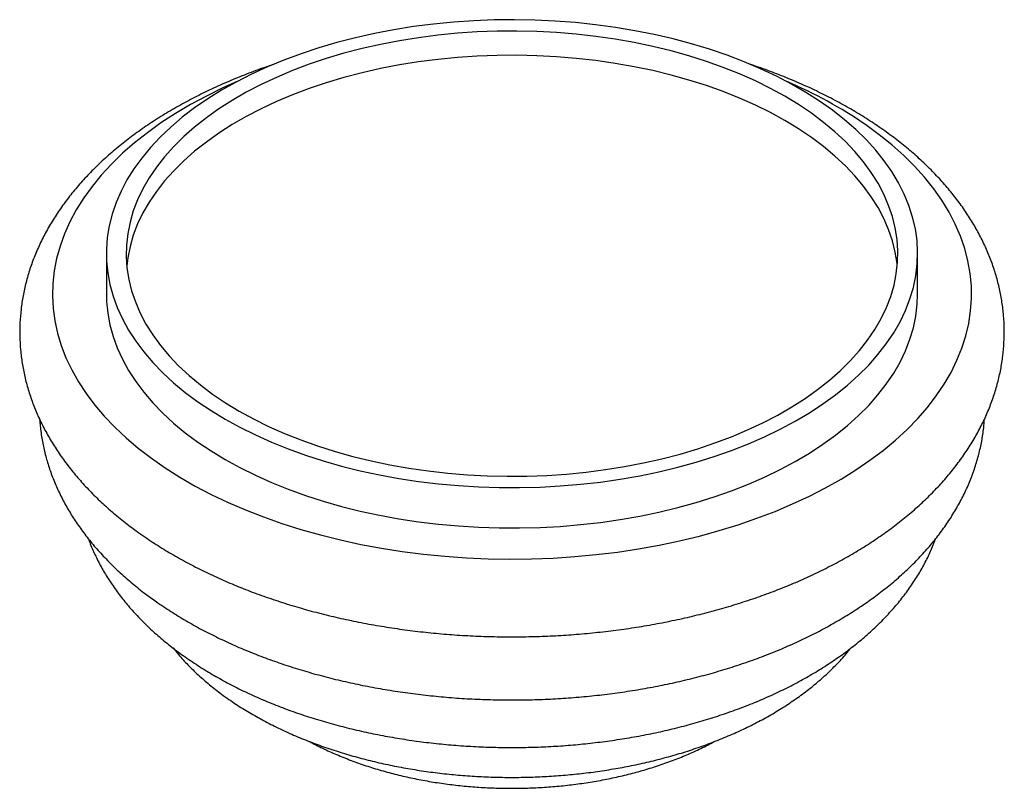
# Paper-space layout '_Isométrica' of a CAD drawing. Header units: millimetres. Extents: x -125.2 to -25.7, y -100.3 to -22.6.
import ezdxf

# ---------------------------------------------------------------- set-up
doc = ezdxf.new("R2010")
doc.units = ezdxf.units.MM

psp = doc.layouts.new('_Isométrica')

# ---------------------------------------------------------------- linework, layer by layer
at = {"color": 7, "linetype": 'Continuous', "lineweight": 25}
for p, q in [((-116.467, -46.221), (-116.467, -50.304)), ((-34.467, -50.304), (-34.467, -46.221))]:
    psp.add_line(p, q, dxfattribs=at)
at = {"color": 7, "linetype": 'Continuous', "lineweight": 25, "flags": 128}
for points in [[(-104.458, -62.958), (-102.965, -63.777), (-101.402, -64.553), (-99.774, -65.282), (-98.084, -65.963), (-96.337, -66.594), (-94.538, -67.174), (-92.69, -67.7), (-90.799, -68.173), (-88.869, -68.59), (-86.905, -68.95), (-84.913, -69.253), (-82.896, -69.498), (-80.861, -69.684), (-78.812, -69.811), (-76.754, -69.878), (-74.694, -69.886), (-72.635, -69.834), (-70.584, -69.722), (-68.544, -69.55), (-66.523, -69.32), (-64.524, -69.031), (-62.552, -68.685), (-60.613, -68.282), (-58.712, -67.824), (-56.853, -67.31), (-55.041, -66.744), (-53.281, -66.125), (-51.576, -65.457), (-49.932, -64.74), (-48.353, -63.976), (-46.842, -63.167), (-45.403, -62.315), (-44.04, -61.423), (-42.757, -60.492), (-41.556, -59.525), (-40.441, -58.525), (-39.415, -57.493), (-38.479, -56.433), (-37.637, -55.348), (-36.891, -54.239), (-36.241, -53.11), (-35.691, -51.963), (-35.242, -50.802), (-34.894, -49.63), (-34.649, -48.449), (-34.506, -47.262), (-34.467, -46.073), (-34.532, -44.884), (-34.7, -43.698), (-34.971, -42.519), (-35.345, -41.349), (-35.82, -40.191), (-36.394, -39.049), (-37.068, -37.925), (-37.839, -36.821), (-38.704, -35.742), (-39.663, -34.689), (-40.712, -33.665), (-41.849, -32.673), (-43.07, -31.715), (-44.374, -30.793), (-45.756, -29.911), (-47.213, -29.07), (-48.741, -28.272), (-50.337, -27.519), (-51.997, -26.814), (-53.716, -26.158), (-55.489, -25.552), (-57.314, -24.999), (-59.184, -24.499), (-61.095, -24.054), (-63.042, -23.665), (-65.021, -23.334), (-67.026, -23.059), (-69.053, -22.844), (-71.096, -22.687), (-73.149, -22.59), (-75.209, -22.553), (-77.269, -22.575), (-79.325, -22.658), (-81.371, -22.799), (-83.402, -23), (-85.413, -23.26), (-87.399, -23.577), (-89.355, -23.952), (-91.276, -24.383), (-93.156, -24.869), (-94.992, -25.409), (-96.779, -26.002), (-98.512, -26.645), (-100.187, -27.338), (-101.799, -28.079), (-103.345, -28.866), (-104.82, -29.697), (-106.221, -30.569), (-107.545, -31.481), (-108.787, -32.43), (-109.945, -33.414), (-111.017, -34.43), (-111.998, -35.476), (-112.887, -36.549), (-113.682, -37.647), (-114.38, -38.766), (-114.979, -39.904), (-115.479, -41.058), (-115.878, -42.225), (-116.175, -43.402), (-116.369, -44.587), (-116.459, -45.775), (-116.446, -46.965), (-116.33, -48.152), (-116.11, -49.335), (-115.788, -50.51), (-115.364, -51.674), (-114.839, -52.825), (-114.214, -53.958), (-113.492, -55.072), (-112.673, -56.164), (-111.761, -57.231), (-110.757, -58.27), (-109.664, -59.278), (-108.484, -60.254), (-107.221, -61.193), (-105.878, -62.096), (-104.458, -62.958)], [(-103.044, -62.141), (-101.588, -62.94), (-100.062, -63.694), (-98.471, -64.402), (-96.82, -65.061), (-95.111, -65.671), (-93.351, -66.229), (-91.543, -66.734), (-89.693, -67.184), (-87.804, -67.579), (-85.884, -67.918), (-83.935, -68.198), (-81.964, -68.421), (-79.976, -68.585), (-77.976, -68.689), (-75.969, -68.734), (-73.961, -68.719), (-71.956, -68.644), (-69.962, -68.51), (-67.981, -68.317), (-66.021, -68.065), (-64.085, -67.756), (-62.18, -67.389), (-60.31, -66.966), (-58.481, -66.488), (-56.696, -65.956), (-54.961, -65.372), (-53.28, -64.737), (-51.659, -64.054), (-50.1, -63.322), (-48.609, -62.546), (-47.189, -61.726), (-45.843, -60.865), (-44.577, -59.965), (-43.392, -59.029), (-42.293, -58.059), (-41.281, -57.057), (-40.36, -56.027), (-39.532, -54.971), (-38.8, -53.891), (-38.164, -52.792), (-37.628, -51.674), (-37.192, -50.543), (-36.857, -49.399), (-36.625, -48.248), (-36.496, -47.091), (-36.47, -45.931), (-36.547, -44.773), (-36.728, -43.618), (-37.012, -42.47), (-37.397, -41.333), (-37.884, -40.208), (-38.47, -39.099), (-39.154, -38.009), (-39.934, -36.941), (-40.809, -35.897), (-41.776, -34.881), (-42.832, -33.894), (-43.974, -32.941), (-45.2, -32.023), (-46.506, -31.142), (-47.889, -30.301), (-49.346, -29.503), (-50.871, -28.749), (-52.462, -28.041), (-54.114, -27.382), (-55.822, -26.772), (-57.582, -26.214), (-59.39, -25.709), (-61.241, -25.258), (-63.129, -24.863), (-65.05, -24.525), (-66.998, -24.244), (-68.969, -24.022), (-70.957, -23.858), (-72.958, -23.754), (-74.964, -23.709), (-76.973, -23.724), (-78.977, -23.798), (-80.972, -23.933), (-82.952, -24.126), (-84.912, -24.377), (-86.848, -24.687), (-88.753, -25.054), (-90.623, -25.477), (-92.453, -25.955), (-94.237, -26.486), (-95.972, -27.07), (-97.653, -27.705), (-99.275, -28.389), (-100.833, -29.12), (-102.325, -29.897), (-103.745, -30.717), (-105.09, -31.577), (-106.356, -32.477), (-107.541, -33.413), (-108.641, -34.384), (-109.652, -35.385), (-110.573, -36.415), (-111.401, -37.472), (-112.134, -38.551), (-112.769, -39.651), (-113.305, -40.768), (-113.742, -41.9), (-114.076, -43.043), (-114.308, -44.195), (-114.438, -45.352), (-114.463, -46.511), (-114.386, -47.67), (-114.205, -48.824), (-113.922, -49.972), (-113.536, -51.11), (-113.05, -52.235), (-112.464, -53.344), (-111.779, -54.434), (-110.999, -55.502), (-110.124, -56.546), (-109.158, -57.562), (-108.102, -58.548), (-106.959, -59.502), (-105.733, -60.42), (-104.427, -61.301), (-103.044, -62.141)], [(-36.524, -47.446), (-36.547, -47.223), (-36.728, -46.068), (-37.012, -44.92), (-37.397, -43.782), (-37.884, -42.657), (-38.47, -41.548), (-39.154, -40.458), (-39.934, -39.39), (-40.809, -38.347), (-41.776, -37.33), (-42.832, -36.344), (-43.974, -35.391), (-45.2, -34.472), (-46.506, -33.592), (-47.889, -32.751), (-49.346, -31.953), (-50.871, -31.198), (-52.462, -30.491), (-54.114, -29.831), (-55.822, -29.222), (-57.582, -28.664), (-59.39, -28.159), (-61.241, -27.708), (-63.129, -27.313), (-65.05, -26.975), (-66.998, -26.694), (-68.969, -26.471), (-70.957, -26.308), (-72.958, -26.203), (-74.964, -26.159), (-76.973, -26.174), (-78.977, -26.248), (-80.972, -26.382), (-82.952, -26.575), (-84.912, -26.827), (-86.848, -27.137), (-88.753, -27.503), (-90.623, -27.926), (-92.453, -28.404), (-94.237, -28.936), (-95.972, -29.52), (-97.653, -30.155), (-99.275, -30.839), (-100.833, -31.57), (-102.325, -32.346), (-103.745, -33.166), (-105.09, -34.027), (-106.356, -34.927), (-107.541, -35.863), (-108.641, -36.833), (-109.652, -37.835), (-110.573, -38.865), (-111.401, -39.921), (-112.134, -41.001), (-112.769, -42.101), (-113.305, -43.218), (-113.742, -44.35), (-114.076, -45.493), (-114.308, -46.645), (-114.409, -47.446)], [(-103.249, -28.815), (-104.681, -29.458), (-106.354, -30.277), (-107.958, -31.142), (-109.489, -32.049), (-110.945, -32.997), (-112.321, -33.983), (-113.615, -35.006), (-114.824, -36.063), (-115.945, -37.152), (-116.975, -38.27), (-117.913, -39.415), (-118.757, -40.585), (-119.504, -41.776), (-120.152, -42.986), (-120.701, -44.212), (-121.149, -45.452), (-121.495, -46.703), (-121.738, -47.962), (-121.878, -49.226), (-121.914, -50.492), (-121.847, -51.758), (-121.676, -53.021), (-121.403, -54.278), (-121.026, -55.526), (-120.548, -56.762), (-119.97, -57.984), (-119.292, -59.188), (-118.516, -60.373), (-117.644, -61.536), (-116.679, -62.673), (-115.621, -63.783), (-114.473, -64.862), (-113.239, -65.91), (-111.92, -66.922), (-110.52, -67.897), (-109.042, -68.833), (-107.489, -69.728), (-105.864, -70.579), (-104.171, -71.385), (-102.415, -72.144), (-100.598, -72.855), (-98.725, -73.515), (-96.801, -74.123), (-94.828, -74.678), (-92.813, -75.178), (-90.759, -75.624), (-88.67, -76.012), (-86.553, -76.343), (-84.41, -76.617), (-82.248, -76.831), (-80.07, -76.986), (-77.882, -77.082), (-75.689, -77.118), (-73.495, -77.094), (-71.306, -77.011), (-69.126, -76.867), (-66.96, -76.665), (-64.813, -76.404), (-62.69, -76.084), (-60.595, -75.707), (-58.534, -75.273), (-56.51, -74.784), (-54.529, -74.24), (-52.594, -73.642), (-50.71, -72.992), (-48.882, -72.292), (-47.113, -71.543), (-45.407, -70.746), (-43.768, -69.904), (-42.2, -69.018), (-40.707, -68.09), (-39.291, -67.123), (-37.955, -66.118), (-36.703, -65.077), (-35.538, -64.004), (-34.462, -62.9), (-33.477, -61.768), (-32.586, -60.611), (-31.791, -59.43), (-31.093, -58.23), (-30.494, -57.011), (-29.996, -55.777), (-29.599, -54.532), (-29.304, -53.277), (-29.112, -52.015), (-29.024, -50.749), (-29.04, -49.482), (-29.159, -48.218), (-29.381, -46.958), (-29.706, -45.705), (-30.133, -44.463), (-30.662, -43.233), (-31.29, -42.02), (-32.017, -40.824), (-32.841, -39.651), (-33.76, -38.5), (-34.772, -37.377), (-35.875, -36.282), (-37.066, -35.218), (-38.343, -34.188), (-39.703, -33.194), (-39.703, -33.194)], [(-116.467, -50.304), (-116.446, -51.047), (-116.33, -52.235), (-116.11, -53.418), (-115.788, -54.593), (-115.364, -55.757), (-114.839, -56.907), (-114.214, -58.041), (-113.492, -59.155), (-112.673, -60.247), (-111.761, -61.314), (-110.757, -62.352), (-109.664, -63.361), (-108.484, -64.336), (-107.221, -65.276), (-105.878, -66.178), (-104.458, -67.04)], [(-104.458, -67.04), (-102.965, -67.86), (-101.402, -68.636), (-99.774, -69.365), (-98.084, -70.046), (-96.337, -70.677), (-94.538, -71.256), (-92.69, -71.783), (-90.799, -72.256), (-88.869, -72.673), (-86.905, -73.033), (-84.913, -73.336), (-82.896, -73.581), (-80.861, -73.767), (-78.812, -73.894), (-76.754, -73.961), (-74.694, -73.969), (-72.635, -73.916), (-70.584, -73.804), (-68.544, -73.633), (-66.523, -73.403), (-64.524, -73.114), (-62.552, -72.768), (-60.613, -72.365), (-58.712, -71.906), (-56.853, -71.393), (-55.041, -70.827), (-53.281, -70.208), (-51.576, -69.54), (-49.932, -68.822), (-48.353, -68.058), (-46.842, -67.249), (-45.403, -66.398), (-44.04, -65.505), (-42.757, -64.575), (-41.556, -63.608), (-40.441, -62.607), (-39.415, -61.576), (-38.479, -60.516), (-37.637, -59.43), (-36.891, -58.322), (-36.241, -57.192), (-35.691, -56.046), (-35.242, -54.885), (-34.894, -53.713), (-34.649, -52.531), (-34.506, -51.345), (-34.467, -50.304)]]:
    psp.add_lwpolyline(points, dxfattribs=at)
at = {"color": 7, "linetype": 'Continuous', "lineweight": 25}
psp.add_arc((-65.659, -71.039), 45.891, 55.55662, 66.94131, dxfattribs=at)
for points, knots in [([(-99.284, -26.988), (-99.67, -27.115), (-100.691, -27.451), (-102.297, -28.054), (-104.105, -28.789), (-105.859, -29.577), (-107.559, -30.413), (-109.201, -31.298), (-110.781, -32.23), (-112.297, -33.208), (-113.744, -34.231), (-115.119, -35.297), (-116.418, -36.404), (-117.638, -37.551), (-118.775, -38.733), (-119.826, -39.95), (-120.789, -41.197), (-121.66, -42.471), (-122.438, -43.768), (-123.121, -45.085), (-123.709, -46.418), (-124.201, -47.764), (-124.597, -49.12), (-124.898, -50.481), (-125.103, -51.846), (-125.214, -53.212), (-125.231, -54.577), (-125.155, -55.938), (-124.986, -57.293), (-124.725, -58.64), (-124.373, -59.977), (-123.929, -61.302), (-123.394, -62.613), (-122.768, -63.909), (-122.051, -65.187), (-121.245, -66.445), (-120.349, -67.68), (-119.365, -68.89), (-118.294, -70.071), (-117.139, -71.222), (-115.902, -72.338), (-114.585, -73.418), (-113.53, -74.208), (-112.916, -74.639), (-112.783, -74.733)], [0, 0, 0, 0, 0.0153267, 0.0405877, 0.0658804, 0.0912045, 0.1165584, 0.1419388, 0.1673403, 0.1927548, 0.2181677, 0.2435619, 0.2689175, 0.2942106, 0.3194142, 0.3444988, 0.3694348, 0.3941943, 0.4187541, 0.4430975, 0.4672171, 0.4911149, 0.5148036, 0.5383049, 0.5616493, 0.5848734, 0.6080191, 0.6311307, 0.6542414, 0.6773937, 0.7006304, 0.7239908, 0.7475082, 0.7712091, 0.7951115, 0.8192243, 0.8435474, 0.8680716, 0.8927804, 0.9176514, 0.9426588, 0.9677756, 0.992975, 1, 1, 1, 1]), ([(-112.783, -74.733), (-112.521, -74.913), (-111.772, -75.427), (-110.482, -76.242), (-108.895, -77.163), (-107.246, -78.036), (-105.539, -78.862), (-103.776, -79.64), (-101.962, -80.367), (-100.101, -81.044), (-98.196, -81.669), (-96.25, -82.242), (-94.267, -82.763), (-92.251, -83.23), (-90.205, -83.643), (-88.134, -84.001), (-86.04, -84.305), (-83.927, -84.553), (-81.8, -84.746), (-79.662, -84.883), (-77.516, -84.964), (-75.366, -84.99), (-73.217, -84.959), (-71.072, -84.873), (-68.935, -84.73), (-66.809, -84.532), (-64.699, -84.279), (-62.607, -83.97), (-60.538, -83.607), (-58.496, -83.189), (-56.483, -82.717), (-54.504, -82.192), (-52.562, -81.614), (-50.661, -80.984), (-48.803, -80.303), (-46.993, -79.57), (-45.233, -78.787), (-43.528, -77.956), (-41.881, -77.075), (-40.294, -76.147), (-38.773, -75.173), (-37.319, -74.154), (-35.937, -73.092), (-34.631, -71.989), (-33.404, -70.846), (-32.259, -69.666), (-31.2, -68.453), (-30.229, -67.209), (-29.35, -65.937), (-28.563, -64.642), (-27.871, -63.326), (-27.274, -61.994), (-26.773, -60.649), (-26.368, -59.295), (-26.059, -57.934), (-25.845, -56.569), (-25.726, -55.203), (-25.7, -53.838), (-25.768, -52.476), (-25.928, -51.121), (-26.18, -49.773), (-26.524, -48.435), (-26.96, -47.109), (-27.487, -45.796), (-28.104, -44.499), (-28.812, -43.219), (-29.611, -41.959), (-30.499, -40.722), (-31.475, -39.51), (-32.537, -38.326), (-33.685, -37.172), (-34.915, -36.053), (-36.224, -34.969), (-37.609, -33.925), (-39.067, -32.921), (-40.594, -31.961), (-42.187, -31.045), (-43.842, -30.175), (-45.555, -29.354), (-47.321, -28.58), (-49.142, -27.861), (-50.516, -27.354), (-51.296, -27.102), (-51.437, -27.057)], [0, 0, 0, 0, 0.006858, 0.019647, 0.032438, 0.045231, 0.058021, 0.070803, 0.083575, 0.096335, 0.109082, 0.121816, 0.134537, 0.147247, 0.159945, 0.172633, 0.185313, 0.197985, 0.210651, 0.223313, 0.235971, 0.248628, 0.261285, 0.273943, 0.286603, 0.299268, 0.311937, 0.324614, 0.3373, 0.349995, 0.362702, 0.375421, 0.388155, 0.400903, 0.413667, 0.426447, 0.439242, 0.452053, 0.464878, 0.477713, 0.490556, 0.503398, 0.516232, 0.529048, 0.541833, 0.554574, 0.567256, 0.579865, 0.592385, 0.604806, 0.617118, 0.629317, 0.641403, 0.653384, 0.665268, 0.677071, 0.688812, 0.700511, 0.712191, 0.723869, 0.735566, 0.747303, 0.759102, 0.770978, 0.782946, 0.795015, 0.80719, 0.819472, 0.831856, 0.844334, 0.856895, 0.869527, 0.882215, 0.894946, 0.907707, 0.920488, 0.93328, 0.946073, 0.958862, 0.971643, 0.984414, 0.997173, 1, 1, 1, 1]), ([(-123.22, -62.939), (-123.184, -63.367), (-123.11, -64.24), (-122.883, -65.55), (-122.569, -66.868), (-122.162, -68.175), (-121.663, -69.468), (-121.074, -70.746), (-120.394, -72.007), (-119.624, -73.248), (-118.765, -74.467), (-117.817, -75.661), (-116.782, -76.827), (-115.662, -77.963), (-114.46, -79.065), (-113.177, -80.131), (-112.103, -80.945), (-111.455, -81.401), (-111.277, -81.527)], [0, 0, 0, 0, 0.059971, 0.122432, 0.185085, 0.248046, 0.311418, 0.375284, 0.439704, 0.504714, 0.570323, 0.636513, 0.703241, 0.770449, 0.838064, 0.906007, 0.974202, 1, 1, 1, 1]), ([(-111.277, -81.527), (-111.019, -81.703), (-110.283, -82.208), (-109.015, -83.008), (-107.455, -83.91), (-105.832, -84.764), (-104.151, -85.571), (-102.416, -86.328), (-100.63, -87.035), (-98.797, -87.692), (-96.921, -88.296), (-95.005, -88.848), (-93.053, -89.347), (-91.069, -89.792), (-89.057, -90.182), (-87.019, -90.518), (-84.96, -90.799), (-82.884, -91.025), (-80.795, -91.195), (-78.696, -91.309), (-76.591, -91.366), (-74.484, -91.368), (-72.378, -91.314), (-70.279, -91.204), (-68.189, -91.038), (-66.112, -90.816), (-64.053, -90.539), (-62.014, -90.207), (-60.001, -89.82), (-58.015, -89.379), (-56.061, -88.884), (-54.143, -88.336), (-52.264, -87.735), (-50.428, -87.082), (-48.638, -86.378), (-46.897, -85.623), (-45.21, -84.818), (-43.579, -83.965), (-42.009, -83.063), (-40.502, -82.115), (-39.063, -81.121), (-37.695, -80.083), (-36.402, -79.003), (-35.188, -77.883), (-34.056, -76.726), (-33.01, -75.534), (-32.052, -74.312), (-31.185, -73.061), (-30.412, -71.787), (-29.733, -70.492), (-29.15, -69.181), (-28.663, -67.857), (-28.272, -66.524), (-27.98, -65.184), (-27.793, -63.996), (-27.743, -63.253), (-27.724, -62.96)], [0, 0, 0, 0, 0.010219, 0.029257, 0.048298, 0.067343, 0.086382, 0.105409, 0.124419, 0.143411, 0.162382, 0.181333, 0.200265, 0.219177, 0.238073, 0.256953, 0.27582, 0.294676, 0.313523, 0.332364, 0.351201, 0.370036, 0.388872, 0.407711, 0.426555, 0.445406, 0.464267, 0.483141, 0.502029, 0.520935, 0.53986, 0.558806, 0.577775, 0.596769, 0.615787, 0.634832, 0.6539, 0.672991, 0.6921, 0.711222, 0.730346, 0.749458, 0.768543, 0.787582, 0.806553, 0.825433, 0.844198, 0.862826, 0.881296, 0.899597, 0.917721, 0.93567, 0.953455, 0.971092, 0.988607, 1, 1, 1, 1]), ([(-118.282, -75.053), (-118.258, -75.125), (-118.091, -75.619), (-117.696, -76.516), (-117.092, -77.743), (-116.39, -78.948), (-115.599, -80.133), (-114.72, -81.294), (-113.753, -82.428), (-112.699, -83.532), (-111.563, -84.604), (-110.346, -85.639), (-109.257, -86.477), (-108.327, -87.141), (-107.37, -87.791), (-106.148, -88.561), (-104.639, -89.424), (-103.07, -90.24), (-101.443, -91.007), (-99.763, -91.724), (-98.034, -92.39), (-96.259, -93.005), (-94.442, -93.567), (-92.587, -94.075), (-90.698, -94.53), (-88.779, -94.931), (-86.834, -95.276), (-84.866, -95.567), (-82.88, -95.801), (-80.879, -95.98), (-78.868, -96.103), (-76.849, -96.17), (-74.828, -96.18), (-72.809, -96.134), (-70.795, -96.032), (-68.79, -95.874), (-66.798, -95.66), (-64.824, -95.39), (-62.87, -95.065), (-60.942, -94.685), (-59.042, -94.25), (-57.174, -93.761), (-55.343, -93.219), (-53.552, -92.624), (-51.804, -91.977), (-50.104, -91.278), (-48.455, -90.528), (-46.86, -89.728), (-45.323, -88.878), (-43.849, -87.981), (-42.44, -87.037), (-41.102, -86.047), (-39.838, -85.014), (-38.651, -83.94), (-37.547, -82.827), (-36.528, -81.679), (-35.598, -80.498), (-34.76, -79.29), (-34.013, -78.057), (-33.369, -76.803), (-32.918, -75.805), (-32.714, -75.218), (-32.66, -75.064)], [0, 0, 0, 0, 0.0027797, 0.0190093, 0.0353836, 0.0519178, 0.0686197, 0.0854888, 0.1025173, 0.1196906, 0.1369893, 0.1543911, 0.171873, 0.181092, 0.1905604, 0.2081567, 0.2257562, 0.243361, 0.2609594, 0.2785447, 0.2961128, 0.3136609, 0.3311882, 0.3486945, 0.3661807, 0.3836482, 0.4010988, 0.4185346, 0.435958, 0.4533714, 0.4707773, 0.4881785, 0.5055776, 0.5229772, 0.5403794, 0.5577868, 0.575202, 0.5926278, 0.6100668, 0.6275218, 0.6449952, 0.6624894, 0.6800066, 0.6975486, 0.7151166, 0.7327113, 0.7503322, 0.7679778, 0.7856446, 0.8033271, 0.8210162, 0.8386968, 0.8563529, 0.8739648, 0.8915094, 0.9089617, 0.9262961, 0.9434888, 0.9605202, 0.9773771, 0.9940542, 1, 1, 1, 1]), ([(-109.725, -86.101), (-109.547, -86.324), (-109.079, -86.913), (-108.228, -87.827), (-107.183, -88.847), (-106.052, -89.83), (-105.006, -90.648), (-104.101, -91.298), (-103.165, -91.932), (-102.009, -92.654), (-100.581, -93.46), (-99.093, -94.216), (-97.548, -94.923), (-95.953, -95.578), (-94.31, -96.181), (-92.624, -96.73), (-90.899, -97.226), (-89.139, -97.668), (-87.348, -98.055), (-85.531, -98.386), (-83.691, -98.662), (-81.833, -98.881), (-79.961, -99.045), (-78.078, -99.151), (-76.19, -99.201), (-74.301, -99.195), (-72.414, -99.131), (-70.534, -99.012), (-68.665, -98.835), (-66.812, -98.603), (-64.977, -98.314), (-63.166, -97.97), (-61.383, -97.57), (-59.631, -97.116), (-57.915, -96.608), (-56.238, -96.045), (-54.604, -95.43), (-53.018, -94.762), (-51.483, -94.041), (-50.003, -93.27), (-48.582, -92.449), (-47.225, -91.578), (-45.936, -90.66), (-44.72, -89.696), (-43.58, -88.69), (-42.526, -87.64), (-41.741, -86.785), (-41.338, -86.266), (-41.228, -86.124)], [0, 0, 0, 0, 0.013462, 0.035533, 0.057811, 0.080265, 0.102858, 0.116475, 0.128801, 0.151599, 0.174404, 0.197218, 0.220023, 0.242807, 0.265562, 0.288287, 0.310979, 0.333639, 0.356269, 0.378871, 0.40145, 0.424009, 0.446552, 0.469084, 0.491609, 0.514132, 0.536658, 0.559188, 0.58173, 0.604286, 0.626862, 0.649462, 0.67209, 0.694752, 0.71745, 0.740188, 0.762967, 0.785789, 0.808652, 0.831553, 0.854484, 0.877433, 0.900378, 0.923292, 0.946144, 0.968896, 0.991507, 1, 1, 1, 1]), ([(-95.862, -95.6), (-95.728, -95.674), (-95.157, -95.992), (-94.089, -96.502), (-92.663, -97.126), (-91.183, -97.694), (-89.661, -98.208), (-88.099, -98.667), (-86.503, -99.07), (-84.878, -99.417), (-83.227, -99.708), (-81.555, -99.942), (-79.867, -100.118), (-78.168, -100.238), (-76.461, -100.3), (-74.752, -100.305), (-73.044, -100.252), (-71.343, -100.142), (-69.654, -99.975), (-67.98, -99.75), (-66.326, -99.469), (-64.696, -99.131), (-63.095, -98.737), (-61.528, -98.287), (-59.998, -97.782), (-58.508, -97.222), (-57.069, -96.605), (-55.912, -96.06), (-55.259, -95.701), (-55.048, -95.585)], [0, 0, 0, 0, 0.01193, 0.050999, 0.090046, 0.129044, 0.167978, 0.206841, 0.245632, 0.284355, 0.323017, 0.361626, 0.400192, 0.438727, 0.477242, 0.51575, 0.554261, 0.592786, 0.631335, 0.669922, 0.708559, 0.747256, 0.786027, 0.82488, 0.863825, 0.902868, 0.942009, 0.981245, 1, 1, 1, 1])]:
    psp.add_open_spline(points, degree=3, knots=knots, dxfattribs=at)

doc.saveas('drawing.dxf')
